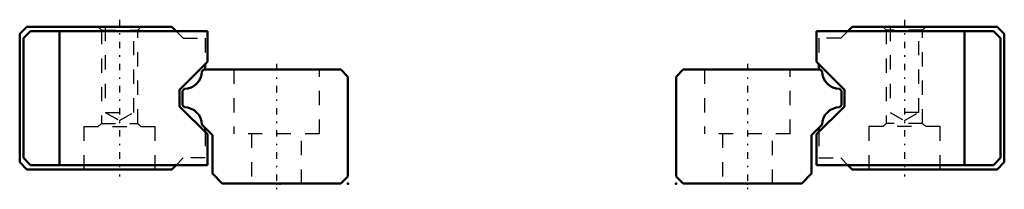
# Model space of a CAD drawing. Header units: millimetres. Extents: x -18 to 51, y -0.4 to 11.5.
import ezdxf

# ---------------------------------------------------------------- set-up
doc = ezdxf.new("R2010")
doc.units = ezdxf.units.MM
doc.linetypes.add('Center', pattern=[1.5, 0.45, -0.5, 0.05, -0.5])
doc.linetypes.add('Dashed', pattern=[2, 1, -1])
for name, color, linetype, lineweight in [('2d ConnectionPoints', 7, 'Continuous', 50), ('AM_0', 7, 'Continuous', 50), ('AM_7', 7, 'Center', 25), ('AM_9', 6, 'Dashed', 25)]:
    doc.layers.add(name, color=color, linetype=linetype, lineweight=lineweight)

# ---------------------------------------------------------------- blocks, each defined once
blk = doc.blocks.new('1_HR1123_Slider2_0_in_HR1123_110L_G15_33_30_5_0_0_0_2')
at = {"layer": 'AM_0'}
for p, q in [((50.24, 10.7), (37.84, 10.7)), ((37.84, 10.7), (37.84, 8.54)), ((40.34, 11), (40.04, 10.7)), ((50.5, 11), (40.34, 11)), ((48.2, 10.7), (48.2, 1.3)), ((50.24, 10.7), (50.74, 10.2)), ((51, 10.5), (50.5, 11)), ((51, 1.5), (51, 10.5)), ((50.74, 10.2), (50.74, 1.8)), ((37.84, 8.54), (39.8, 6.58)), ((38, 8.38), (38, 8)), ((39.8, 6.58), (39.8, 5.42)), ((39.8, 5.42), (37.84, 3.46)), ((37.84, 3.46), (37.84, 1.3)), ((38, 3.9), (38, 3.62)), ((50.74, 1.8), (50.24, 1.3)), ((50.5, 1), (51, 1.5)), ((37.84, 1.3), (50.24, 1.3)), ((40.04, 1.3), (40.34, 1)), ((40.34, 1), (50.5, 1))]:
    blk.add_line(p, q, dxfattribs=at)
at = {"layer": 'AM_7'}
blk.add_line((44, 11.5), (44, 0.5), dxfattribs=at)
at = {"layer": 'AM_9'}
for p, q in [((40.04, 10.7), (39.54, 10.2)), ((42.5, 11), (42.725, 10.775)), ((42.725, 10.775), (42.725, 4.225)), ((45.275, 10.775), (42.725, 10.775)), ((43, 11), (43, 5)), ((45, 5), (45, 11)), ((45.275, 10.775), (45.5, 11)), ((45.275, 4.225), (45.275, 10.775)), ((38, 10.2), (38, 8.38)), ((39.54, 10.2), (38, 10.2)), ((43, 5), (44, 4.423)), ((45, 5), (43, 5)), ((44, 4.423), (45, 5)), ((42.725, 4.225), (42.5, 4)), ((45.275, 4.225), (42.725, 4.225)), ((45.5, 4), (45.275, 4.225)), ((38, 3.62), (38, 1.8)), ((41.5, 4), (41.5, 1)), ((46.5, 4), (41.5, 4)), ((46.5, 1), (46.5, 4)), ((38, 1.8), (39.54, 1.8)), ((39.54, 1.8), (40.04, 1.3))]:
    blk.add_line(p, q, dxfattribs=at)
blk = doc.blocks.new('2_HR1123111015_Rail2_0_in_HR1123_110L_G15_33_30_5_0_0_0_2')
at = {"layer": 'AM_0'}
for p, q in [((28.5, 8), (28, 7.5)), ((38.1, 8), (28.5, 8)), ((38.236, 7.864), (38.1, 8)), ((28, 7.5), (28, 0.5)), ((39.6, 6.5), (39.458, 6.642)), ((39.6, 5.5), (39.6, 6.5)), ((39.458, 5.358), (39.6, 5.5)), ((37.5, 3.4), (38.236, 4.136)), ((37.5, 0.7), (37.5, 3.4)), ((36.8, 0), (37.5, 0.7)), ((28, 0.5), (28.5, 0)), ((28.5, 0), (36.8, 0))]:
    blk.add_line(p, q, dxfattribs=at)
for centre, start, end in [((39.476, 7.882), 180.8377, 269.16228), ((39.476, 4.118), 90.83779, 179.16219)]:
    blk.add_arc(centre, 1.24, start, end, dxfattribs=at)
at = {"layer": 'AM_7'}
blk.add_line((33, 8.4), (33, -0.4), dxfattribs=at)
at = {"layer": 'AM_9'}
for p, q in [((30, 8), (30, 3.5)), ((36, 3.5), (36, 8)), ((36, 3.5), (30, 3.5)), ((31.25, 3.5), (31.25, 0)), ((34.75, 0), (34.75, 3.5))]:
    blk.add_line(p, q, dxfattribs=at)
blk = doc.blocks.new('3_HR1123_Slider_0_in_HR1123_110L_G15_33_30_5_0_0_0_2')
at = {"layer": 'AM_0'}
for p, q in [((-18, 10.5), (-17.5, 11)), ((-18, 1.5), (-18, 10.5)), ((-17.24, 10.7), (-17.74, 10.2)), ((-17.5, 11), (-7.34, 11)), ((-4.84, 10.7), (-17.24, 10.7)), ((-15.2, 10.7), (-15.2, 1.3)), ((-7.34, 11), (-7.04, 10.7)), ((-4.84, 10.7), (-4.84, 8.54)), ((-17.74, 10.2), (-17.74, 1.8)), ((-4.84, 8.54), (-6.8, 6.58)), ((-5, 8.38), (-5, 8)), ((-6.8, 6.58), (-6.8, 5.42)), ((-6.8, 5.42), (-4.84, 3.46)), ((-5, 3.9), (-5, 3.62)), ((-4.84, 3.46), (-4.84, 1.3)), ((-17.5, 1), (-18, 1.5)), ((-17.74, 1.8), (-17.24, 1.3)), ((-7.34, 1), (-17.5, 1)), ((-4.84, 1.3), (-17.24, 1.3)), ((-7.04, 1.3), (-7.34, 1))]:
    blk.add_line(p, q, dxfattribs=at)
at = {"layer": 'AM_7'}
blk.add_line((-11, 11.5), (-11, 0.5), dxfattribs=at)
at = {"layer": 'AM_9'}
for p, q in [((-12.5, 11), (-12.275, 10.775)), ((-12.275, 10.775), (-12.275, 4.225)), ((-12.275, 10.775), (-9.725, 10.775)), ((-12, 11), (-12, 5)), ((-10, 5), (-10, 11)), ((-9.725, 10.775), (-9.5, 11)), ((-9.725, 4.225), (-9.725, 10.775)), ((-7.04, 10.7), (-6.54, 10.2)), ((-6.54, 10.2), (-5, 10.2)), ((-5, 10.2), (-5, 8.38)), ((-12, 5), (-11, 4.423)), ((-12, 5), (-10, 5)), ((-11, 4.423), (-10, 5)), ((-12.275, 4.225), (-12.5, 4)), ((-12.275, 4.225), (-9.725, 4.225)), ((-9.5, 4), (-9.725, 4.225)), ((-13.5, 4), (-13.5, 1)), ((-13.5, 4), (-8.5, 4)), ((-8.5, 1), (-8.5, 4)), ((-5, 3.62), (-5, 1.8)), ((-6.54, 1.8), (-7.04, 1.3)), ((-5, 1.8), (-6.54, 1.8))]:
    blk.add_line(p, q, dxfattribs=at)
blk = doc.blocks.new('4_HR1123111015_Rail_0_in_HR1123_110L_G15_33_30_5_0_0_0_2')
at = {"layer": 'AM_0'}
for p, q in [((-5.236, 7.864), (-5.1, 8)), ((-5.1, 8), (4.5, 8)), ((4.5, 8), (5, 7.5)), ((5, 7.5), (5, 0.5)), ((-6.6, 6.5), (-6.458, 6.642)), ((-6.6, 5.5), (-6.6, 6.5)), ((-6.458, 5.358), (-6.6, 5.5)), ((-4.5, 3.4), (-5.236, 4.136)), ((-4.5, 0.7), (-4.5, 3.4)), ((-3.8, 0), (-4.5, 0.7)), ((5, 0.5), (4.5, 0)), ((4.5, 0), (-3.8, 0))]:
    blk.add_line(p, q, dxfattribs=at)
for centre, start, end in [((-6.476, 7.882), 270.83772, 359.1623), ((-6.476, 4.118), 0.83781, 89.16221)]:
    blk.add_arc(centre, 1.24, start, end, dxfattribs=at)
at = {"layer": 'AM_7'}
blk.add_line((0, 8.4), (0, -0.4), dxfattribs=at)
at = {"layer": 'AM_9'}
for p, q in [((-3, 8), (-3, 3.5)), ((3, 3.5), (3, 8)), ((3, 3.5), (-3, 3.5)), ((-1.75, 3.5), (-1.75, 0)), ((1.75, 0), (1.75, 3.5))]:
    blk.add_line(p, q, dxfattribs=at)

msp = doc.modelspace()

# ---------------------------------------------------------------- linework, layer by layer
at = {"layer": '2d ConnectionPoints'}
for p in [(5, 0), (28, 0), (33, 0), (33, 0), (0, 0), (0.25, 0), (5, 0), (5, 0)]:
    msp.add_point(p, dxfattribs=at)

# ---------------------------------------------------------------- block references
for name in ['3_HR1123_Slider_0_in_HR1123_110L_G15_33_30_5_0_0_0_2', '1_HR1123_Slider2_0_in_HR1123_110L_G15_33_30_5_0_0_0_2', '4_HR1123111015_Rail_0_in_HR1123_110L_G15_33_30_5_0_0_0_2', '2_HR1123111015_Rail2_0_in_HR1123_110L_G15_33_30_5_0_0_0_2']:
    msp.add_blockref(name, (0, 0))

doc.saveas('drawing.dxf')
